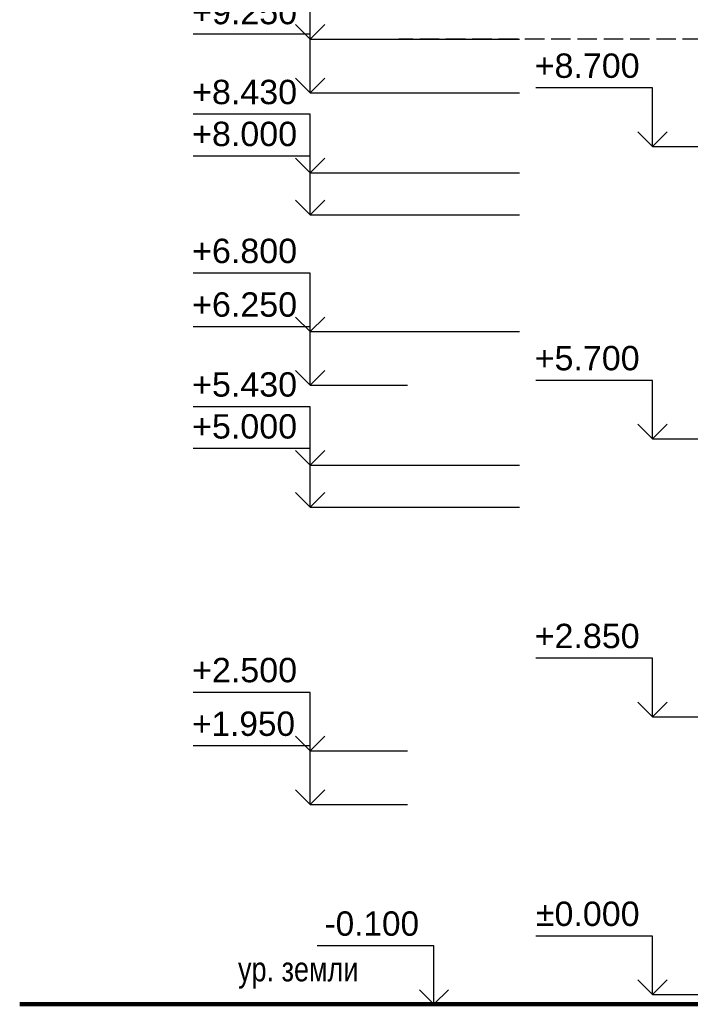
# Model space of a CAD drawing. Header units: millimetres. Extents: x 369815 to 1481759, y -423071 to -27917.
# Tile 65 of 256: x 369815 to 376701, y -219126 to -209026. Entities that reach past the tile are written whole.
import ezdxf

# ---------------------------------------------------------------- set-up
doc = ezdxf.new("R2010")
doc.units = ezdxf.units.MM
doc.linetypes.add('______2', pattern=[270, 200, -70])
for name, color, linetype, lineweight in [('Standard', 7, 'Continuous', 25), ('Общий02', 7, 'Continuous', 18), ('Размерная линия_ общее', 7, 'Continuous', 25), ('Стена_ кирпичная кладка нес.', 7, 'Continuous', 70)]:
    doc.layers.add(name, color=color, linetype=linetype, lineweight=lineweight)
doc.styles.add('ARIAL', font='arial.ttf')
doc.styles.add('Century Gothic', font='GOTHIC.TTF')

# ---------------------------------------------------------------- blocks, each defined once
blk = doc.blocks.new('COMPLEX_ELEVATIONDIM_1')
at = {"layer": 'Размерная линия_ общее', "color": 7, "linetype": 'Continuous', "lineweight": 25, "transparency": 33554687}
for p, q in [((-91034, -189967), (-92234, -189967)), ((-91034, -190567), (-91034, -189967)), ((-91034, -190567), (-91184, -190417)), ((-91034, -190567), (-90884, -190417)), ((-91034, -190567), (-91034, -190567)), ((-91034, -190567), (-91034, -190567)), ((-91034, -190567), (-90034, -190567)), ((-91034, -190567), (-91034, -190567)), ((-91034, -190567), (-91034, -190567)), ((-91034, -192967), (-92234, -192967)), ((-91034, -193567), (-91034, -192967)), ((-91034, -193567), (-91184, -193417)), ((-91034, -193567), (-90884, -193417)), ((-91034, -193567), (-91034, -193567)), ((-91034, -193567), (-91034, -193567)), ((-91034, -193567), (-90034, -193567)), ((-91034, -193567), (-91034, -193567)), ((-91034, -193567), (-91034, -193567)), ((-91034, -195817), (-92234, -195817)), ((-91034, -196417), (-91034, -195817)), ((-91034, -196417), (-91184, -196267)), ((-91034, -196417), (-90884, -196267)), ((-91034, -196417), (-91034, -196417)), ((-91034, -196417), (-91034, -196417)), ((-91034, -196417), (-90034, -196417)), ((-91034, -196417), (-91034, -196417)), ((-91034, -196417), (-91034, -196417)), ((-91034, -198667), (-92234, -198667)), ((-91034, -199267), (-91034, -198667)), ((-91034, -199267), (-91184, -199117)), ((-91034, -199267), (-90884, -199117)), ((-91034, -199267), (-91034, -199267)), ((-91034, -199267), (-91034, -199267)), ((-91034, -199267), (-90034, -199267)), ((-91034, -199267), (-91034, -199267)), ((-91034, -199267), (-91034, -199267))]:
    blk.add_line(p, q, dxfattribs=at)
at = {"layer": 'Размерная линия_ общее', "color": 7, "linetype": 'Continuous', "lineweight": 25, "transparency": 33554687, "char_height": 250, "attachment_point": 7, "style": 'ARIAL'}
for s, insert, width in [('\\W1.00;+8.700', (-92245, -189867), 1202.21), ('\\W1.00;+5.700', (-92245, -192867), 1202.21), ('\\W1.00;+2.850', (-92245, -195717), 1202.21), ('\\W1.00;%%p0.000', (-92233, -198567), 1190.02)]:
    blk.add_mtext(s, dxfattribs=dict(at, insert=insert, width=width))
blk = doc.blocks.new('COMPLEX_ELEVATIONDIM_2')
at = {"layer": 'Размерная линия_ общее', "color": 7, "linetype": 'Continuous', "lineweight": 25, "transparency": 33554687}
for p, q in [((-93279, -198767), (-94479, -198767)), ((-93279, -199367), (-93279, -198767)), ((-93279, -199367), (-93429, -199217)), ((-93279, -199367), (-93129, -199217)), ((-93279, -199367), (-93279, -199367)), ((-93279, -199367), (-93279, -199367)), ((-93279, -199367), (-92279, -199367)), ((-93279, -199367), (-93279, -199367)), ((-93279, -199367), (-93279, -199367))]:
    blk.add_line(p, q, dxfattribs=at)
at = {"layer": 'Размерная линия_ общее', "color": 7, "linetype": 'Continuous', "lineweight": 25, "transparency": 33554687, "insert": (-94402, -198667), "char_height": 250, "width": 1112.14, "attachment_point": 7, "style": 'ARIAL'}
blk.add_mtext('\\W0.98;-0.100', dxfattribs=at)
blk = doc.blocks.new('COMPLEX_ELEVATIONDIM_4')
at = {"layer": 'Размерная линия_ общее', "color": 7, "linetype": 'Continuous', "lineweight": 25, "transparency": 33554687}
for p, q in [((-94551, -189467), (-94551, -188867)), ((-94551, -189467), (-94701, -189317)), ((-94551, -189467), (-94401, -189317)), ((-94551, -189417), (-95751, -189417)), ((-94551, -190017), (-94551, -189417)), ((-94551, -189467), (-94551, -189467)), ((-94551, -189467), (-94551, -189467)), ((-94551, -189467), (-92400, -189467)), ((-94551, -189467), (-94551, -189467)), ((-94551, -189467), (-94551, -189467)), ((-94551, -190017), (-94701, -189867)), ((-94551, -190017), (-94401, -189867)), ((-94551, -190017), (-94551, -190017)), ((-94551, -190017), (-94551, -190017)), ((-94551, -190017), (-92400, -190017)), ((-94551, -190017), (-94551, -190017)), ((-94551, -190017), (-94551, -190017)), ((-94551, -190237), (-95751, -190237)), ((-94551, -190837), (-94551, -190237)), ((-94551, -190667), (-95751, -190667)), ((-94551, -190837), (-94701, -190687)), ((-94551, -191267), (-94551, -190667)), ((-94551, -190837), (-94401, -190687)), ((-94551, -190837), (-94551, -190837)), ((-94551, -190837), (-94551, -190837)), ((-94551, -190837), (-92400, -190837)), ((-94551, -190837), (-94551, -190837)), ((-94551, -190837), (-94551, -190837)), ((-94551, -191267), (-94701, -191117)), ((-94551, -191267), (-94401, -191117)), ((-94551, -191267), (-94551, -191267)), ((-94551, -191267), (-94551, -191267)), ((-94551, -191267), (-92400, -191267)), ((-94551, -191267), (-94551, -191267)), ((-94551, -191267), (-94551, -191267)), ((-94551, -191867), (-95751, -191867)), ((-94551, -192467), (-94551, -191867)), ((-94551, -192467), (-94701, -192317)), ((-94551, -192467), (-94401, -192317)), ((-94551, -192417), (-95751, -192417)), ((-94551, -193017), (-94551, -192417)), ((-94551, -192467), (-94551, -192467)), ((-94551, -192467), (-94551, -192467)), ((-94551, -192467), (-92400, -192467)), ((-94551, -192467), (-94551, -192467)), ((-94551, -192467), (-94551, -192467)), ((-94551, -193017), (-94701, -192867)), ((-94551, -193017), (-94401, -192867)), ((-94551, -193017), (-94551, -193017)), ((-94551, -193017), (-94551, -193017)), ((-94551, -193017), (-93551, -193017)), ((-94551, -193017), (-94551, -193017)), ((-94551, -193017), (-94551, -193017)), ((-94551, -193237), (-95751, -193237)), ((-94551, -193837), (-94551, -193237)), ((-94551, -193667), (-95751, -193667)), ((-94551, -193837), (-94701, -193687)), ((-94551, -194267), (-94551, -193667)), ((-94551, -193837), (-94401, -193687)), ((-94551, -193837), (-94551, -193837)), ((-94551, -193837), (-94551, -193837)), ((-94551, -193837), (-92400, -193837)), ((-94551, -193837), (-94551, -193837)), ((-94551, -193837), (-94551, -193837)), ((-94551, -194267), (-94701, -194117)), ((-94551, -194267), (-94401, -194117)), ((-94551, -194267), (-94551, -194267)), ((-94551, -194267), (-94551, -194267)), ((-94551, -194267), (-92400, -194267)), ((-94551, -194267), (-94551, -194267)), ((-94551, -194267), (-94551, -194267)), ((-94551, -196167), (-95751, -196167)), ((-94551, -196767), (-94551, -196167)), ((-94551, -196767), (-94701, -196617)), ((-94551, -196767), (-94401, -196617)), ((-94551, -196717), (-95751, -196717)), ((-94551, -197317), (-94551, -196717)), ((-94551, -196767), (-94551, -196767)), ((-94551, -196767), (-94551, -196767)), ((-94551, -196767), (-93551, -196767)), ((-94551, -196767), (-94551, -196767)), ((-94551, -196767), (-94551, -196767)), ((-94551, -197317), (-94701, -197167)), ((-94551, -197317), (-94401, -197167)), ((-94551, -197317), (-94551, -197317)), ((-94551, -197317), (-94551, -197317)), ((-94551, -197317), (-93551, -197317)), ((-94551, -197317), (-94551, -197317)), ((-94551, -197317), (-94551, -197317))]:
    blk.add_line(p, q, dxfattribs=at)
at = {"layer": 'Размерная линия_ общее', "color": 7, "linetype": 'Continuous', "lineweight": 25, "transparency": 33554687, "char_height": 250, "attachment_point": 7, "style": 'ARIAL'}
for s, insert, width in [('\\W1.00;+9.250', (-95762, -189317), 1202.21), ('\\W1.00;+8.430', (-95762, -190137), 1202.21), ('\\W1.00;+8.000', (-95762, -190567), 1202.21), ('\\W1.00;+6.800', (-95762, -191767), 1202.21), ('\\W1.00;+6.250', (-95762, -192317), 1202.21), ('\\W1.00;+5.430', (-95762, -193137), 1202.21), ('\\W1.00;+5.000', (-95762, -193567), 1202.21), ('\\W1.00;+2.500', (-95762, -196067), 1202.21), ('\\W0.98;+1.950', (-95762, -196617), 1200.03)]:
    blk.add_mtext(s, dxfattribs=dict(at, insert=insert, width=width))

msp = doc.modelspace()

# ---------------------------------------------------------------- linework, layer by layer
at = {"layer": 'Standard', "color": 7, "linetype": 'Continuous', "lineweight": 100, "transparency": 33554687}
msp.add_line((378302.2, -219125.8), (369815.3, -219125.8), dxfattribs=at)
at = {"layer": 'Общий02', "color": 7, "linetype": '______2', "lineweight": 25, "transparency": 33554687}
msp.add_line((395182.2, -209225.8), (373707.1, -209225.8), dxfattribs=at)

# ---------------------------------------------------------------- block references
at = {"layer": 'Размерная линия_ общее', "color": 7, "linetype": 'Continuous', "lineweight": 25, "transparency": 33554687}
for name in ['COMPLEX_ELEVATIONDIM_1', 'COMPLEX_ELEVATIONDIM_4', 'COMPLEX_ELEVATIONDIM_2']:
    msp.add_blockref(name, (467347.7, -19759), dxfattribs=at)

# ---------------------------------------------------------------- texts
at = {"layer": 'Стена_ кирпичная кладка нес.', "color": 7, "linetype": 'Continuous', "lineweight": 25, "transparency": 33554687, "insert": (372057, -218965.7), "char_height": 250, "width": 1517.361, "attachment_point": 7, "style": 'Century Gothic'}
msp.add_mtext('\\W0.83;ур.\\~земли', dxfattribs=at)

doc.saveas('drawing.dxf')
